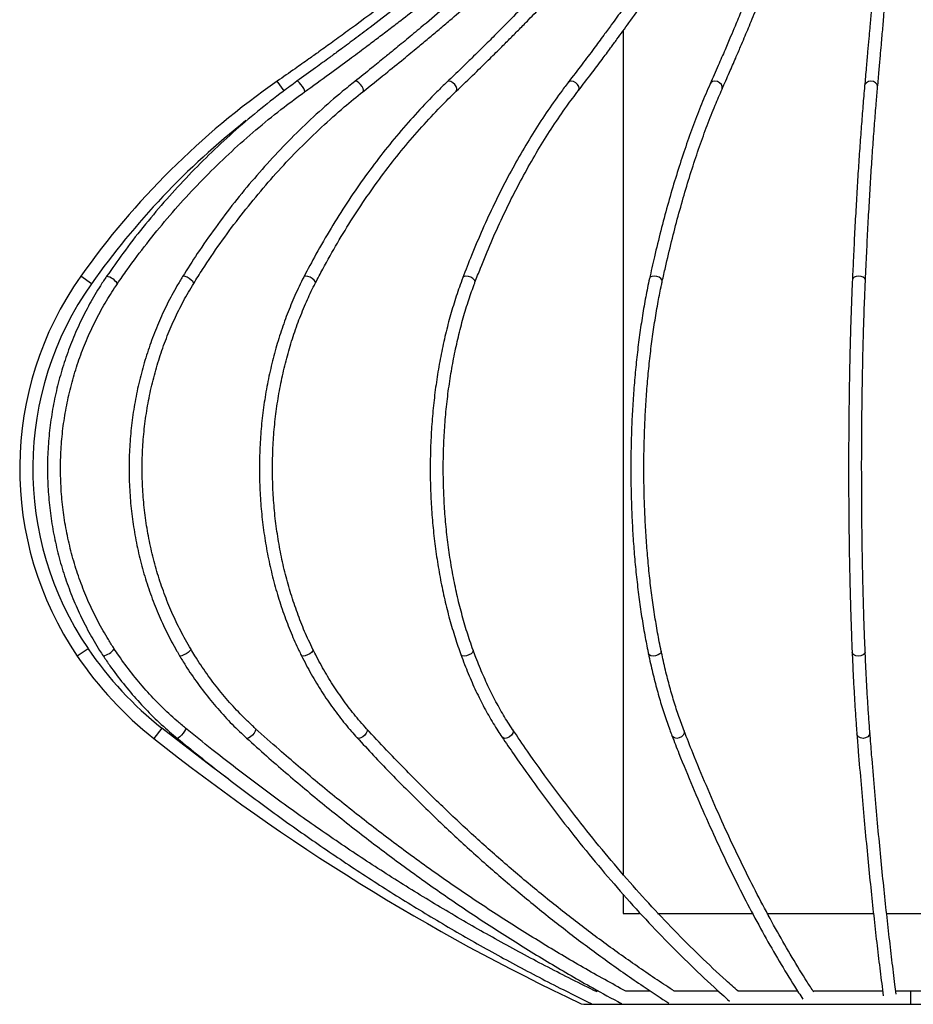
# Model space of a CAD drawing. Header units: millimetres. Extents: x -211 to 203, y -528 to 1334.
# Tile 3 of 9: x -211 to -6, y -1 to 225. Entities that reach past the tile are written whole.
import ezdxf

# ---------------------------------------------------------------- set-up
doc = ezdxf.new("R2010")
doc.units = ezdxf.units.MM

msp = doc.modelspace()

# ---------------------------------------------------------------- linework, layer by layer
at = {"color": 7, "linetype": 'Continuous', "lineweight": 25}
for p, q in [((-72.17, 222.18), (-72.17, 28.63)), ((-131.89, 208.23), (-131.88, 208.23)), ((-72.17, 24.12), (-72.17, 19.71)), ((-72.17, 19.71), (-68.38, 19.71)), ((-64.25, 19.71), (-42.48, 19.71)), ((-39.15, 19.71), (-14.72, 19.71)), ((-11.7, 19.71), (13.25, 19.71)), ((-77.84, 1.84), (-78.65, 1.84)), ((-65.94, 1.84), (-71.63, 1.84)), ((-50.31, 1.84), (-60.52, 1.84)), ((-32.11, 1.84), (-45.87, 1.84)), ((-12.6, 1.84), (-28.57, 1.84)), ((6.88, 1.84), (-9.56, 1.84)), ((-81.17, -1.16), (68.83, -1.16)), ((-79.43, -1.02), (-79.47, -1.01)), ((-72.45, -1.02), (-72.6, -0.98))]:
    msp.add_line(p, q, dxfattribs=at)
at = {"color": 8, "linetype": 'Continuous', "lineweight": 25}
for p, q in [((-149.99, 208.41), (-151.54, 210.64)), ((-194.19, 164.16), (-196.64, 165.89)), ((-194.97, 80.43), (-197.45, 78.75)), ((-178.03, 62.2), (-179.9, 59.85)), ((-6.17, 1.84), (-6.17, -1.16))]:
    msp.add_line(p, q, dxfattribs=at)
at = {"color": 8, "linetype": 'Continuous', "lineweight": 25, "flags": 128}
for points in [[(-145.27, 208.19), (-145.24, 208.27), (-145.29, 208.54), (-145.48, 208.94), (-145.77, 209.41), (-146.12, 209.88), (-146.47, 210.28), (-146.77, 210.55), (-146.97, 210.64), (-147.02, 210.63)], [(-131.88, 208.23), (-131.84, 208.27), (-131.77, 208.54), (-131.85, 208.94), (-132.09, 209.41), (-132.43, 209.88), (-132.83, 210.28), (-133.23, 210.55), (-133.56, 210.64), (-133.74, 210.58)], [(-110.48, 208.32), (-110.35, 208.54), (-110.33, 208.94), (-110.49, 209.41), (-110.81, 209.88), (-111.23, 210.28), (-111.7, 210.55), (-112.14, 210.64), (-112.49, 210.55), (-112.55, 210.49)], [(-82.42, 208.49), (-82.38, 208.54), (-82.26, 208.94), (-82.34, 209.41), (-82.61, 209.88), (-83.03, 210.28), (-83.54, 210.55), (-84.06, 210.64), (-84.51, 210.55), (-84.79, 210.32)], [(-49.46, 208.8), (-49.41, 208.94), (-49.4, 209.41), (-49.61, 209.88), (-50.01, 210.28), (-50.53, 210.55), (-51.09, 210.64), (-51.62, 210.55), (-52.02, 210.28), (-52.2, 210.02)], [(-13.75, 209.27), (-13.75, 209.41), (-13.88, 209.88), (-14.22, 210.28), (-14.72, 210.55), (-15.3, 210.64), (-15.87, 210.55), (-16.34, 210.28), (-16.65, 209.88), (-16.74, 209.54)], [(-170.73, 164.23), (-170.74, 164.41), (-170.93, 164.69), (-171.28, 165.02), (-171.75, 165.36), (-172.25, 165.64), (-172.72, 165.82), (-173.08, 165.89), (-173.27, 165.82), (-173.28, 165.81)], [(-142.79, 164.34), (-142.77, 164.41), (-142.83, 164.69), (-143.1, 165.02), (-143.52, 165.36), (-144.03, 165.64), (-144.55, 165.82), (-145.02, 165.89), (-145.34, 165.82), (-145.46, 165.71)], [(-106.17, 164.49), (-106.15, 164.69), (-106.31, 165.02), (-106.65, 165.36), (-107.14, 165.64), (-107.69, 165.82), (-108.23, 165.89), (-108.66, 165.82), (-108.93, 165.64), (-108.97, 165.56)], [(-63.18, 164.71), (-63.22, 165.02), (-63.48, 165.36), (-63.91, 165.64), (-64.45, 165.82), (-65.03, 165.89), (-65.54, 165.82), (-65.93, 165.64), (-66.11, 165.36), (-66.11, 165.34)], [(-16.55, 164.96), (-16.55, 165.02), (-16.7, 165.36), (-17.05, 165.64), (-17.55, 165.82), (-18.13, 165.89), (-18.7, 165.82), (-19.16, 165.64), (-19.46, 165.36), (-19.55, 165.09)], [(-171.41, 80.36), (-171.42, 80.18), (-171.62, 79.91), (-171.98, 79.59), (-172.45, 79.27), (-172.96, 78.99), (-173.43, 78.81), (-173.79, 78.75), (-173.98, 78.81), (-173.99, 78.82)], [(-143.36, 80.25), (-143.33, 80.18), (-143.41, 79.91), (-143.67, 79.59), (-144.1, 79.27), (-144.61, 78.99), (-145.14, 78.81), (-145.6, 78.75), (-145.93, 78.81), (-146.04, 78.92)], [(-106.59, 80.1), (-106.57, 79.91), (-106.73, 79.59), (-107.08, 79.27), (-107.57, 78.99), (-108.13, 78.81), (-108.66, 78.75), (-109.09, 78.81), (-109.36, 78.99), (-109.41, 79.08)], [(-63.43, 79.9), (-63.47, 79.59), (-63.72, 79.27), (-64.16, 78.99), (-64.7, 78.81), (-65.28, 78.75), (-65.79, 78.81), (-66.17, 78.99), (-66.36, 79.27), (-66.36, 79.28)], [(-16.6, 79.65), (-16.6, 79.59), (-16.75, 79.27), (-17.1, 78.99), (-17.6, 78.81), (-18.18, 78.75), (-18.75, 78.81), (-19.21, 78.99), (-19.51, 79.27), (-19.6, 79.53)], [(-172.59, 62.19), (-172.56, 62.11), (-172.64, 61.86), (-172.85, 61.48), (-173.16, 61.03), (-173.54, 60.58), (-173.91, 60.2), (-174.23, 59.94), (-174.44, 59.85), (-174.49, 59.87)], [(-156.59, 62.14), (-156.56, 62.11), (-156.5, 61.86), (-156.61, 61.48), (-156.87, 61.03), (-157.24, 60.58), (-157.66, 60.2), (-158.07, 59.94), (-158.41, 59.85), (-158.6, 59.92)], [(-131.03, 62.04), (-130.93, 61.86), (-130.92, 61.48), (-131.11, 61.03), (-131.44, 60.58), (-131.89, 60.2), (-132.37, 59.94), (-132.81, 59.85), (-133.15, 59.94), (-133.24, 60.01)], [(-97.52, 61.87), (-97.51, 61.86), (-97.4, 61.48), (-97.49, 61.03), (-97.78, 60.58), (-98.22, 60.2), (-98.74, 59.94), (-99.26, 59.85), (-99.7, 59.94), (-100, 60.19)], [(-58.17, 61.57), (-58.14, 61.48), (-58.14, 61.03), (-58.36, 60.58), (-58.76, 60.2), (-59.29, 59.94), (-59.85, 59.85), (-60.38, 59.94), (-60.78, 60.2), (-60.96, 60.48)], [(-15.52, 61.15), (-15.52, 61.03), (-15.66, 60.58), (-16, 60.2), (-16.5, 59.94), (-17.08, 59.85), (-17.65, 59.94), (-18.12, 60.2), (-18.42, 60.58), (-18.51, 60.91)]]:
    msp.add_lwpolyline(points, dxfattribs=at)
at = {"color": 7, "linetype": 'Continuous', "lineweight": 25, "flags": 128}
for points in [[(-162.78, 50.57), (-166.64, 53.43), (-178.03, 62.2)], [(-81.81, -1.02), (-81.74, -1.05), (-81.17, -1.16)]]:
    msp.add_lwpolyline(points, dxfattribs=at)
at = {"color": 7, "linetype": 'Continuous', "lineweight": 25}
for centre, radius, start, end in [((-46.79, 59.98), 183.5, 124.8093, 144.7471), ((-46.79, 59.98), 180.5, 128.3269, 144.7471), ((-134.17, 121.74), 76.5, 144.7471, 214.1911), ((-134.17, 121.74), 73.5, 144.7471, 214.1911), ((-126.91, 126.67), 82.28, 214.1911, 231.5817), ((-126.91, 126.67), 85.28, 214.1911, 231.5817), ((132.35, 453.56), 502.5, 231.5817, 244.7739)]:
    msp.add_arc(centre, radius, start, end, dxfattribs=at)
at = {"color": 8, "linetype": 'Continuous', "lineweight": 25}
for centre, radius, start, end in [((-191.49, 162.08), 3.87, 32.8236, 78.3807), ((-192.26, 82.66), 3.97, 281.1402, 325.5542)]:
    msp.add_arc(centre, radius, start, end, dxfattribs=at)
at = {"color": 7, "linetype": 'Continuous', "lineweight": 25}
for points, knots in [([(-83.19, 263.47), (-84.17, 262.63), (-85.97, 261.09), (-88.37, 259.06), (-90.3, 257.44), (-91.91, 256.1), (-93.45, 254.82), (-96.97, 251.9), (-104.46, 245.78), (-117.26, 235.66), (-128.29, 227.35), (-135.37, 222.17), (-137.1, 220.91), (-138.77, 219.69), (-140.4, 218.52), (-142.22, 217.21), (-144.58, 215.53), (-147.76, 213.28), (-150.18, 211.59), (-151.54, 210.64)], [0, 0, 0, 0, 0.044681, 0.082103, 0.109281, 0.131916, 0.155081, 0.178736, 0.290713, 0.490673, 0.745173, 0.77017, 0.795167, 0.819445, 0.842151, 0.864681, 0.897424, 0.942463, 1, 1, 1, 1]), ([(-80.82, 263.45), (-82.51, 261.96), (-85.64, 259.2), (-89.93, 255.5), (-93.38, 252.55), (-96.24, 250.14), (-98.84, 247.96), (-102.01, 245.32), (-105.81, 242.19), (-110.17, 238.66), (-114.7, 235.03), (-119.55, 231.21), (-124.78, 227.15), (-129.03, 223.9), (-132.09, 221.6), (-133.89, 220.24), (-135.63, 218.95), (-137.49, 217.57), (-139.85, 215.83), (-143.08, 213.46), (-145.59, 211.66), (-147.02, 210.63)], [0, 0, 0, 0, 0.079762, 0.147524, 0.200315, 0.240366, 0.279786, 0.320404, 0.386364, 0.453964, 0.519091, 0.591802, 0.672624, 0.753799, 0.781135, 0.808284, 0.833838, 0.857706, 0.890364, 0.937726, 1, 1, 1, 1]), ([(-73.86, 263.4), (-75.39, 261.91), (-78.22, 259.15), (-82.1, 255.45), (-85.22, 252.5), (-87.81, 250.09), (-90.16, 247.91), (-93.03, 245.27), (-96.47, 242.14), (-100.41, 238.61), (-104.51, 234.98), (-108.9, 231.16), (-113.63, 227.1), (-117.47, 223.86), (-120.24, 221.55), (-121.87, 220.2), (-123.44, 218.9), (-125.12, 217.53), (-127.25, 215.79), (-130.18, 213.42), (-132.45, 211.61), (-133.74, 210.58)], [0, 0, 0, 0, 0.079795, 0.147554, 0.200343, 0.240393, 0.279813, 0.32043, 0.386388, 0.453986, 0.51911, 0.591818, 0.672637, 0.75381, 0.781144, 0.808292, 0.833846, 0.857713, 0.890369, 0.937731, 1, 1, 1, 1]), ([(-62.74, 263.31), (-64.02, 261.82), (-66.37, 259.06), (-69.6, 255.35), (-72.2, 252.41), (-74.35, 249.99), (-76.3, 247.81), (-78.69, 245.18), (-81.55, 242.05), (-84.83, 238.52), (-88.23, 234.89), (-91.88, 231.07), (-95.82, 227.01), (-99.02, 223.77), (-101.31, 221.47), (-102.67, 220.11), (-103.98, 218.82), (-105.38, 217.44), (-107.15, 215.7), (-109.59, 213.33), (-111.48, 211.52), (-112.55, 210.5)], [0, 0, 0, 0, 0.079843, 0.147599, 0.200386, 0.240435, 0.279853, 0.320469, 0.386424, 0.454019, 0.519139, 0.591843, 0.672658, 0.753826, 0.781159, 0.808304, 0.833856, 0.857722, 0.890377, 0.937741, 1, 1, 1, 1]), ([(-48.18, 263.14), (-49.06, 261.73), (-50.71, 259.12), (-52.97, 255.57), (-54.82, 252.71), (-56.34, 250.39), (-57.68, 248.35), (-59.64, 245.4), (-62.24, 241.53), (-65.34, 237), (-68.28, 232.78), (-70.98, 228.96), (-73.17, 225.9), (-75.03, 223.35), (-76.78, 220.95), (-79.01, 217.94), (-81.73, 214.32), (-83.72, 211.73), (-84.79, 210.33)], [0, 0, 0, 0, 0.075167, 0.139968, 0.191631, 0.230745, 0.267062, 0.304059, 0.393332, 0.482953, 0.558999, 0.63391, 0.702247, 0.736609, 0.783406, 0.842904, 0.91507, 1, 1, 1, 1]), ([(-31.07, 262.86), (-31.58, 261.45), (-32.53, 258.83), (-33.84, 255.28), (-34.91, 252.42), (-35.78, 250.1), (-36.56, 248.05), (-37.68, 245.11), (-39.19, 241.23), (-40.97, 236.7), (-42.67, 232.47), (-44.23, 228.66), (-45.49, 225.6), (-46.57, 223.04), (-47.58, 220.65), (-48.86, 217.64), (-50.43, 214.01), (-51.58, 211.42), (-52.2, 210.02)], [0, 0, 0, 0, 0.075322, 0.140111, 0.191765, 0.230872, 0.267185, 0.304177, 0.393437, 0.483043, 0.559075, 0.633973, 0.702299, 0.736654, 0.783443, 0.842931, 0.915095, 1, 1, 1, 1]), ([(-12.44, 262.48), (-12.54, 261.06), (-12.73, 258.43), (-13, 254.87), (-13.22, 252.01), (-13.4, 249.69), (-13.55, 247.64), (-13.78, 244.69), (-14.09, 240.81), (-14.45, 236.27), (-14.8, 232.04), (-15.11, 228.22), (-15.37, 225.15), (-15.59, 222.59), (-15.8, 220.2), (-16.06, 217.18), (-16.38, 213.55), (-16.61, 210.95), (-16.74, 209.55)], [0, 0, 0, 0, 0.075526, 0.140296, 0.191936, 0.231034, 0.267341, 0.304326, 0.393567, 0.483153, 0.559166, 0.634047, 0.702359, 0.736707, 0.783486, 0.842961, 0.915128, 1, 1, 1, 1]), ([(-13.75, 209.27), (-13.63, 210.56), (-13.42, 212.92), (-13.13, 216.18), (-12.91, 218.8), (-12.72, 220.96), (-12.55, 222.88), (-12.32, 225.68), (-12, 229.41), (-11.64, 233.88), (-11.29, 238.14), (-10.98, 242.07), (-10.73, 245.27), (-10.52, 247.99), (-10.32, 250.56), (-10.07, 253.84), (-9.77, 257.81), (-9.56, 260.71), (-9.44, 262.26)], [0, 0, 0, 0, 0.0778799, 0.1426457, 0.1942792, 0.2333717, 0.2696747, 0.3066558, 0.3958885, 0.4854638, 0.5614677, 0.6363405, 0.7046454, 0.7389895, 0.7857634, 0.8452312, 0.9173917, 1, 1, 1, 1]), ([(-145.27, 208.19), (-143.37, 209.56), (-139.92, 212.05), (-135.29, 215.46), (-131.64, 218.18), (-128.65, 220.43), (-125.94, 222.49), (-122.65, 225.01), (-118.75, 228.03), (-114.32, 231.51), (-109.77, 235.13), (-104.94, 239.03), (-99.8, 243.25), (-95.68, 246.69), (-92.73, 249.17), (-91, 250.64), (-89.35, 252.05), (-87.58, 253.57), (-85.35, 255.5), (-82.34, 258.12), (-80.04, 260.14), (-78.75, 261.28)], [0, 0, 0, 0, 0.0825631, 0.1502751, 0.2029956, 0.2429974, 0.2823754, 0.3229488, 0.3888321, 0.4563491, 0.521386, 0.5940038, 0.6747265, 0.7558027, 0.783104, 0.8102189, 0.8357444, 0.859583, 0.8921941, 0.9395542, 1, 1, 1, 1]), ([(-131.88, 208.23), (-130.16, 209.6), (-127.03, 212.1), (-122.84, 215.51), (-119.54, 218.23), (-116.83, 220.48), (-114.38, 222.54), (-111.41, 225.05), (-107.88, 228.08), (-103.87, 231.55), (-99.75, 235.18), (-95.39, 239.08), (-90.73, 243.3), (-87, 246.74), (-84.34, 249.23), (-82.77, 250.7), (-81.28, 252.11), (-79.68, 253.62), (-77.65, 255.55), (-74.93, 258.17), (-72.85, 260.19), (-71.69, 261.33)], [0, 0, 0, 0, 0.082569, 0.150282, 0.203004, 0.243008, 0.282388, 0.322963, 0.388849, 0.456368, 0.521408, 0.594027, 0.674752, 0.75583, 0.783131, 0.810247, 0.835773, 0.859613, 0.892225, 0.939587, 1, 1, 1, 1]), ([(-110.49, 208.32), (-109.06, 209.69), (-106.46, 212.18), (-102.97, 215.6), (-100.22, 218.32), (-97.97, 220.57), (-95.93, 222.63), (-93.45, 225.14), (-90.52, 228.17), (-87.18, 231.64), (-83.76, 235.27), (-80.12, 239.17), (-76.25, 243.39), (-73.15, 246.83), (-70.93, 249.32), (-69.63, 250.79), (-68.38, 252.2), (-67.05, 253.72), (-65.37, 255.64), (-63.1, 258.26), (-61.37, 260.29), (-60.4, 261.42)], [0, 0, 0, 0, 0.082577, 0.150291, 0.203017, 0.243023, 0.282404, 0.322981, 0.388871, 0.456394, 0.521437, 0.594061, 0.674791, 0.755874, 0.783177, 0.810294, 0.83582, 0.85966, 0.892275, 0.939639, 1, 1, 1, 1]), ([(-82.42, 208.49), (-81.43, 209.78), (-79.61, 212.15), (-77.16, 215.41), (-75.2, 218.04), (-73.61, 220.21), (-72.2, 222.13), (-70.18, 224.93), (-67.5, 228.67), (-64.36, 233.15), (-61.41, 237.42), (-58.74, 241.35), (-56.59, 244.56), (-54.79, 247.28), (-53.1, 249.85), (-50.97, 253.14), (-48.42, 257.12), (-46.59, 260.04), (-45.61, 261.59)], [0, 0, 0, 0, 0.077818, 0.142595, 0.194209, 0.233287, 0.269577, 0.306544, 0.395744, 0.485282, 0.561254, 0.6361, 0.704387, 0.738718, 0.785476, 0.844922, 0.917048, 1, 1, 1, 1]), ([(-49.46, 208.8), (-48.89, 210.09), (-47.84, 212.45), (-46.42, 215.72), (-45.3, 218.35), (-44.38, 220.51), (-43.57, 222.43), (-42.4, 225.23), (-40.85, 228.97), (-39.04, 233.45), (-37.35, 237.72), (-35.81, 241.65), (-34.57, 244.86), (-33.53, 247.58), (-32.56, 250.15), (-31.33, 253.43), (-29.85, 257.41), (-28.8, 260.32), (-28.24, 261.87)], [0, 0, 0, 0, 0.077844, 0.142619, 0.194242, 0.233326, 0.269622, 0.306595, 0.395809, 0.485364, 0.561349, 0.636207, 0.704501, 0.738837, 0.785601, 0.845056, 0.917196, 1, 1, 1, 1]), ([(-147.02, 210.63), (-148.08, 209.85), (-151.15, 207.62), (-156.1, 203.72), (-161.78, 198.87), (-167.26, 193.77), (-172.53, 188.44), (-177.59, 182.89), (-182.41, 177.13), (-186.8, 171.46), (-189.47, 167.64), (-190.71, 165.87)], [0, 0, 0, 0, 0.063001, 0.182233, 0.301472, 0.420713, 0.539956, 0.659201, 0.778448, 0.897696, 1, 1, 1, 1]), ([(-133.74, 210.58), (-134.7, 209.81), (-137.48, 207.57), (-141.96, 203.68), (-147.11, 198.82), (-152.07, 193.71), (-156.84, 188.38), (-161.42, 182.83), (-165.78, 177.06), (-169.75, 171.39), (-172.17, 167.58), (-173.28, 165.81)], [0, 0, 0, 0, 0.063009, 0.18226, 0.301522, 0.420792, 0.54007, 0.659355, 0.778648, 0.897946, 1, 1, 1, 1]), ([(-112.55, 210.49), (-113.35, 209.72), (-115.67, 207.48), (-119.4, 203.57), (-123.69, 198.71), (-127.82, 193.6), (-131.8, 188.26), (-135.61, 182.7), (-139.24, 176.92), (-142.53, 171.26), (-144.54, 167.46), (-145.46, 165.71)], [0, 0, 0, 0, 0.063021, 0.182379, 0.301754, 0.421145, 0.54055, 0.659966, 0.779391, 0.898822, 1, 1, 1, 1]), ([(-84.79, 210.32), (-85.38, 209.55), (-87.09, 207.3), (-89.84, 203.39), (-93, 198.5), (-96.04, 193.38), (-98.97, 188.03), (-101.77, 182.46), (-104.45, 176.67), (-106.85, 171.04), (-108.31, 167.27), (-108.97, 165.56)], [0, 0, 0, 0, 0.063033, 0.182721, 0.302415, 0.422111, 0.541801, 0.661482, 0.781151, 0.900807, 1, 1, 1, 1]), ([(-188.23, 164.18), (-187.49, 165.25), (-185.32, 168.37), (-181.55, 173.39), (-176.84, 179.16), (-171.9, 184.73), (-166.74, 190.08), (-161.36, 195.2), (-155.78, 200.08), (-150.42, 204.42), (-146.85, 207.03), (-145.27, 208.19)], [0, 0, 0, 0, 0.063001, 0.183202, 0.30341, 0.423619, 0.543831, 0.664045, 0.78426, 0.904478, 1, 1, 1, 1]), ([(-170.73, 164.23), (-170.06, 165.31), (-168.1, 168.42), (-164.69, 173.44), (-160.43, 179.21), (-155.96, 184.78), (-151.3, 190.12), (-146.44, 195.24), (-141.4, 200.12), (-136.54, 204.46), (-133.31, 207.07), (-131.88, 208.23)], [0, 0, 0, 0, 0.063008, 0.183143, 0.303286, 0.423434, 0.543587, 0.663748, 0.783915, 0.904091, 1, 1, 1, 1]), ([(-142.79, 164.34), (-142.23, 165.41), (-140.6, 168.52), (-137.77, 173.54), (-134.23, 179.31), (-130.52, 184.86), (-126.64, 190.2), (-122.61, 195.31), (-118.42, 200.18), (-114.38, 204.53), (-111.69, 207.15), (-110.48, 208.32)], [0, 0, 0, 0, 0.063019, 0.183014, 0.303013, 0.423016, 0.543023, 0.663036, 0.783058, 0.903091, 1, 1, 1, 1]), ([(-106.17, 164.49), (-105.76, 165.57), (-104.56, 168.68), (-102.48, 173.69), (-99.88, 179.46), (-97.16, 185.01), (-94.31, 190.34), (-91.36, 195.44), (-88.29, 200.3), (-85.31, 204.66), (-83.32, 207.3), (-82.42, 208.49)], [0, 0, 0, 0, 0.063027, 0.182824, 0.302609, 0.422379, 0.542133, 0.661873, 0.7816, 0.90132, 1, 1, 1, 1]), ([(-52.2, 210.02), (-52.54, 209.24), (-53.52, 206.99), (-55.11, 203.07), (-56.93, 198.18), (-58.69, 193.05), (-60.38, 187.7), (-61.99, 182.12), (-63.53, 176.34), (-64.91, 170.74), (-65.74, 167.01), (-66.11, 165.34)], [0, 0, 0, 0, 0.063033, 0.183202, 0.303311, 0.423351, 0.543331, 0.663258, 0.783137, 0.902975, 1, 1, 1, 1]), ([(-63.18, 164.7), (-62.94, 165.78), (-62.25, 168.9), (-61.05, 173.92), (-59.55, 179.69), (-57.98, 185.24), (-56.34, 190.58), (-54.64, 195.68), (-52.87, 200.54), (-51.14, 204.93), (-49.98, 207.59), (-49.46, 208.8)], [0, 0, 0, 0, 0.063025, 0.182681, 0.302311, 0.421903, 0.541451, 0.660948, 0.780389, 0.899766, 1, 1, 1, 1]), ([(-16.74, 209.54), (-16.81, 208.78), (-17, 206.54), (-17.32, 202.66), (-17.69, 197.8), (-18.05, 192.71), (-18.39, 187.39), (-18.71, 181.84), (-19.03, 176.09), (-19.3, 170.5), (-19.47, 166.77), (-19.55, 165.09)], [0, 0, 0, 0, 0.063008, 0.182942, 0.302842, 0.422705, 0.542539, 0.662349, 0.78214, 0.901915, 1, 1, 1, 1]), ([(-16.55, 164.96), (-16.5, 166.04), (-16.36, 169.17), (-16.12, 174.21), (-15.81, 180), (-15.49, 185.59), (-15.16, 190.95), (-14.81, 196.09), (-14.44, 200.99), (-14.09, 205.39), (-13.86, 208.06), (-13.75, 209.27)], [0, 0, 0, 0, 0.063005, 0.182698, 0.302387, 0.422062, 0.54172, 0.661359, 0.780972, 0.900555, 1, 1, 1, 1]), ([(-190.71, 165.87), (-191.19, 165.16), (-192.57, 163.09), (-194.66, 159.54), (-196.88, 155.19), (-198.83, 150.7), (-200.49, 146.09), (-201.86, 141.38), (-202.93, 136.58), (-203.71, 131.73), (-204.18, 126.83), (-204.34, 121.91), (-204.2, 117), (-203.75, 112.1), (-203, 107.24), (-201.95, 102.44), (-200.6, 97.72), (-198.96, 93.1), (-197.03, 88.6), (-194.83, 84.23), (-192.93, 80.98), (-191.77, 79.19), (-191.49, 78.76)], [0, 0, 0, 0, 0.028172, 0.08122, 0.134276, 0.187335, 0.240396, 0.293459, 0.346524, 0.399591, 0.452658, 0.505727, 0.558796, 0.611866, 0.664935, 0.718004, 0.771073, 0.82414, 0.877206, 0.93027, 0.983332, 1, 1, 1, 1]), ([(-173.28, 165.81), (-173.71, 165.1), (-174.97, 163.03), (-176.86, 159.48), (-178.87, 155.13), (-180.63, 150.63), (-182.13, 146.01), (-183.37, 141.3), (-184.34, 136.5), (-185.04, 131.64), (-185.46, 126.74), (-185.61, 121.82), (-185.47, 116.9), (-185.06, 112), (-184.37, 107.14), (-183.41, 102.34), (-182.18, 97.62), (-180.69, 93), (-178.94, 88.5), (-176.93, 84.13), (-175.23, 80.94), (-174.21, 79.2), (-173.99, 78.82)], [0, 0, 0, 0, 0.028181, 0.081326, 0.134481, 0.187643, 0.240809, 0.29398, 0.347155, 0.400332, 0.453512, 0.506694, 0.559877, 0.613061, 0.666245, 0.71943, 0.772613, 0.825796, 0.878976, 0.932154, 0.985328, 1, 1, 1, 1]), ([(-145.46, 165.71), (-145.82, 165), (-146.86, 162.93), (-148.43, 159.37), (-150.11, 155.01), (-151.57, 150.51), (-152.82, 145.89), (-153.85, 141.17), (-154.65, 136.37), (-155.23, 131.51), (-155.57, 126.61), (-155.69, 121.69), (-155.57, 116.77), (-155.22, 111.87), (-154.64, 107.01), (-153.83, 102.21), (-152.8, 97.5), (-151.55, 92.88), (-150.08, 88.38), (-148.43, 84.09), (-147.04, 80.97), (-146.23, 79.3), (-146.04, 78.92)], [0, 0, 0, 0, 0.028191, 0.081515, 0.134844, 0.188174, 0.241502, 0.294829, 0.348154, 0.401479, 0.454802, 0.508125, 0.561449, 0.614775, 0.668103, 0.721434, 0.774769, 0.828108, 0.881452, 0.9348, 0.985338, 1, 1, 1, 1]), ([(-108.97, 165.56), (-109.24, 164.84), (-110, 162.78), (-111.16, 159.22), (-112.39, 154.86), (-113.47, 150.35), (-114.38, 145.73), (-115.14, 141.02), (-115.72, 136.22), (-116.14, 131.37), (-116.39, 126.47), (-116.47, 121.56), (-116.38, 116.65), (-116.12, 111.76), (-115.69, 106.91), (-115.09, 102.12), (-114.32, 97.41), (-113.4, 92.79), (-112.31, 88.3), (-111.09, 84.02), (-110.09, 80.98), (-109.52, 79.38), (-109.41, 79.08)], [0, 0, 0, 0, 0.0281958, 0.0817406, 0.1352698, 0.1887791, 0.2422708, 0.2957476, 0.3492123, 0.4026677, 0.4561167, 0.5095623, 0.5630072, 0.616454, 0.669905, 0.7233632, 0.7768316, 0.8303132, 0.883811, 0.9373281, 0.9880596, 1, 1, 1, 1]), ([(-66.11, 165.34), (-66.27, 164.64), (-66.71, 162.58), (-67.37, 159.03), (-68.08, 154.68), (-68.7, 150.19), (-69.22, 145.59), (-69.65, 140.88), (-69.99, 136.1), (-70.23, 131.26), (-70.37, 126.38), (-70.42, 121.49), (-70.36, 116.59), (-70.21, 111.72), (-69.96, 106.88), (-69.61, 102.11), (-69.17, 97.42), (-68.64, 92.82), (-68.01, 88.35), (-67.31, 84.09), (-66.74, 81.1), (-66.42, 79.55), (-66.36, 79.28)], [0, 0, 0, 0, 0.02819, 0.081862, 0.135503, 0.189111, 0.242692, 0.296252, 0.349795, 0.403327, 0.456851, 0.51037, 0.563888, 0.617408, 0.670931, 0.724463, 0.778005, 0.831562, 0.88514, 0.938742, 0.989579, 1, 1, 1, 1]), ([(-19.55, 165.09), (-19.58, 164.39), (-19.67, 162.35), (-19.8, 158.83), (-19.95, 154.51), (-20.07, 150.05), (-20.18, 145.48), (-20.26, 140.8), (-20.33, 136.04), (-20.38, 131.23), (-20.41, 126.37), (-20.42, 121.5), (-20.41, 116.62), (-20.38, 111.77), (-20.33, 106.96), (-20.26, 102.21), (-20.17, 97.55), (-20.06, 92.98), (-19.93, 88.53), (-19.79, 84.3), (-19.68, 81.33), (-19.61, 79.79), (-19.6, 79.52)], [0, 0, 0, 0, 0.028173, 0.081763, 0.135347, 0.188922, 0.242488, 0.296049, 0.349605, 0.403157, 0.456708, 0.510257, 0.563806, 0.617356, 0.670906, 0.724458, 0.778013, 0.831573, 0.885137, 0.938709, 0.989481, 1, 1, 1, 1]), ([(-16.6, 79.65), (-16.63, 80.36), (-16.72, 82.42), (-16.85, 85.95), (-16.98, 90.3), (-17.1, 94.77), (-17.2, 99.36), (-17.29, 104.05), (-17.35, 108.81), (-17.39, 113.63), (-17.41, 118.48), (-17.42, 123.34), (-17.4, 128.2), (-17.36, 133.03), (-17.31, 137.81), (-17.23, 142.53), (-17.14, 147.15), (-17.03, 151.67), (-16.9, 156.06), (-16.75, 160.23), (-16.63, 163.16), (-16.56, 164.69), (-16.55, 164.96)], [0, 0, 0, 0, 0.028164, 0.081669, 0.135191, 0.188723, 0.242264, 0.29581, 0.349361, 0.402915, 0.456471, 0.510029, 0.563587, 0.617144, 0.6707, 0.724253, 0.777803, 0.831348, 0.884887, 0.938417, 0.989114, 1, 1, 1, 1]), ([(-188.98, 80.41), (-189.43, 81.11), (-190.74, 83.14), (-192.71, 86.64), (-194.81, 90.95), (-196.62, 95.4), (-198.15, 99.95), (-199.38, 104.6), (-200.32, 109.32), (-200.96, 114.1), (-201.29, 118.91), (-201.32, 123.73), (-201.04, 128.54), (-200.45, 133.32), (-199.57, 138.05), (-198.38, 142.72), (-196.91, 147.29), (-195.15, 151.75), (-193.1, 156.08), (-190.82, 160.25), (-189.09, 162.88), (-188.23, 164.18)], [0, 0, 0, 0, 0.028165, 0.082223, 0.136287, 0.190347, 0.244405, 0.298461, 0.352516, 0.406569, 0.46062, 0.514671, 0.568722, 0.622772, 0.676823, 0.730874, 0.784926, 0.838979, 0.893034, 0.947091, 1, 1, 1, 1]), ([(-171.41, 80.36), (-171.82, 81.05), (-173, 83.09), (-174.79, 86.58), (-176.68, 90.89), (-178.32, 95.33), (-179.7, 99.88), (-180.82, 104.52), (-181.67, 109.24), (-182.25, 114.01), (-182.55, 118.82), (-182.58, 123.64), (-182.34, 128.45), (-181.82, 133.23), (-181.02, 137.96), (-179.96, 142.62), (-178.63, 147.19), (-177.05, 151.65), (-175.21, 155.98), (-173.13, 160.21), (-171.53, 162.88), (-170.73, 164.23)], [0, 0, 0, 0, 0.028157, 0.08211, 0.136065, 0.190014, 0.243959, 0.297899, 0.351837, 0.405771, 0.459704, 0.513634, 0.567564, 0.621493, 0.675422, 0.729351, 0.78328, 0.837211, 0.891144, 0.94508, 1, 1, 1, 1]), ([(-143.36, 80.25), (-143.69, 80.95), (-144.68, 82.98), (-146.16, 86.48), (-147.73, 90.78), (-149.1, 95.21), (-150.25, 99.76), (-151.18, 104.4), (-151.9, 109.11), (-152.38, 113.89), (-152.64, 118.69), (-152.67, 123.51), (-152.47, 128.32), (-152.05, 133.1), (-151.39, 137.83), (-150.52, 142.5), (-149.42, 147.07), (-148.12, 151.54), (-146.6, 155.87), (-144.91, 159.99), (-143.59, 162.77), (-142.87, 164.17), (-142.79, 164.34)], [0, 0, 0, 0, 0.0281479, 0.0819154, 0.1356919, 0.1894686, 0.2432466, 0.2970264, 0.3508082, 0.4045915, 0.4583757, 0.5121601, 0.5659436, 0.6197252, 0.6735037, 0.7272784, 0.7810485, 0.8348137, 0.8885738, 0.9423294, 0.9932674, 1, 1, 1, 1]), ([(-106.59, 80.1), (-106.84, 80.8), (-107.56, 82.83), (-108.65, 86.33), (-109.81, 90.62), (-110.81, 95.06), (-111.66, 99.61), (-112.35, 104.25), (-112.88, 108.97), (-113.24, 113.75), (-113.43, 118.56), (-113.46, 123.38), (-113.32, 128.2), (-113.01, 132.99), (-112.53, 137.74), (-111.9, 142.41), (-111.1, 146.99), (-110.14, 151.46), (-109.03, 155.81), (-107.8, 159.93), (-106.81, 162.79), (-106.26, 164.26), (-106.17, 164.49)], [0, 0, 0, 0, 0.0281436, 0.0816897, 0.1352619, 0.1888551, 0.2424669, 0.2960945, 0.3497348, 0.403385, 0.4570418, 0.5107024, 0.5643638, 0.618022, 0.671674, 0.7253166, 0.7789467, 0.8325612, 0.8861569, 0.9397308, 0.9904561, 1, 1, 1, 1]), ([(-63.43, 79.9), (-63.57, 80.6), (-63.99, 82.64), (-64.62, 86.15), (-65.29, 90.46), (-65.87, 94.9), (-66.36, 99.46), (-66.76, 104.12), (-67.07, 108.86), (-67.28, 113.65), (-67.39, 118.48), (-67.41, 123.32), (-67.33, 128.16), (-67.15, 132.96), (-66.88, 137.72), (-66.51, 142.41), (-66.05, 147.01), (-65.5, 151.5), (-64.86, 155.87), (-64.15, 160), (-63.57, 162.92), (-63.24, 164.43), (-63.18, 164.7)], [0, 0, 0, 0, 0.028149, 0.081574, 0.135036, 0.188532, 0.242056, 0.295601, 0.349162, 0.402736, 0.456318, 0.509906, 0.563494, 0.61708, 0.67066, 0.72423, 0.777786, 0.831324, 0.884839, 0.938326, 0.988937, 1, 1, 1, 1]), ([(-172.59, 62.19), (-173.25, 62.75), (-175.2, 64.37), (-178.28, 67.25), (-181.73, 70.89), (-184.96, 74.75), (-187.34, 77.96), (-188.63, 79.89), (-188.98, 80.41)], [0, 0, 0, 0, 0.10642, 0.310541, 0.514678, 0.718804, 0.922919, 1, 1, 1, 1]), ([(-156.59, 62.14), (-157.19, 62.7), (-158.95, 64.32), (-161.73, 67.19), (-164.85, 70.83), (-167.77, 74.68), (-169.92, 77.89), (-171.09, 79.82), (-171.41, 80.36)], [0, 0, 0, 0, 0.1063965, 0.3103864, 0.5143691, 0.7183113, 0.9222176, 1, 1, 1, 1]), ([(-131.03, 62.04), (-131.53, 62.6), (-132.99, 64.22), (-135.29, 67.08), (-137.88, 70.7), (-140.31, 74.55), (-142.1, 77.77), (-143.08, 79.71), (-143.36, 80.25)], [0, 0, 0, 0, 0.106363, 0.309857, 0.513329, 0.716749, 0.920134, 1, 1, 1, 1]), ([(-109.41, 79.08), (-109.13, 78.32), (-108.32, 76.14), (-106.87, 72.67), (-105.02, 68.74), (-103.04, 65.03), (-101.35, 62.21), (-100.31, 60.65), (-100, 60.19)], [0, 0, 0, 0, 0.106342, 0.3084, 0.510556, 0.712799, 0.915122, 1, 1, 1, 1]), ([(-97.52, 61.87), (-97.88, 62.42), (-98.95, 64.03), (-100.64, 66.89), (-102.54, 70.49), (-104.31, 74.32), (-105.64, 77.56), (-106.37, 79.52), (-106.59, 80.1)], [0, 0, 0, 0, 0.106333, 0.30866, 0.51105, 0.71349, 0.915999, 1, 1, 1, 1]), ([(-66.36, 79.28), (-66.2, 78.53), (-65.74, 76.36), (-64.9, 72.9), (-63.84, 68.98), (-62.7, 65.27), (-61.73, 62.47), (-61.13, 60.93), (-60.96, 60.48)], [0, 0, 0, 0, 0.106352, 0.308899, 0.511606, 0.714524, 0.917696, 1, 1, 1, 1]), ([(-58.17, 61.57), (-58.38, 62.13), (-59, 63.74), (-59.97, 66.59), (-61.06, 70.19), (-62.09, 74.02), (-62.87, 77.29), (-63.3, 79.29), (-63.43, 79.9)], [0, 0, 0, 0, 0.106338, 0.307329, 0.508595, 0.710155, 0.911958, 1, 1, 1, 1]), ([(-19.6, 79.52), (-19.57, 78.78), (-19.47, 76.63), (-19.31, 73.2), (-19.09, 69.32), (-18.86, 65.65), (-18.67, 62.88), (-18.55, 61.36), (-18.51, 60.91)], [0, 0, 0, 0, 0.106409, 0.308817, 0.511291, 0.71384, 0.916487, 1, 1, 1, 1]), ([(-15.52, 61.15), (-15.57, 61.71), (-15.69, 63.35), (-15.89, 66.24), (-16.12, 69.89), (-16.33, 73.77), (-16.49, 77.05), (-16.58, 79.06), (-16.6, 79.65)], [0, 0, 0, 0, 0.106404, 0.3081478, 0.5100365, 0.7120569, 0.9141743, 1, 1, 1, 1]), ([(-191.49, 78.76), (-190.98, 78.01), (-189.52, 75.83), (-186.91, 72.38), (-183.59, 68.47), (-180.05, 64.78), (-176.98, 61.94), (-175.08, 60.36), (-174.49, 59.87)], [0, 0, 0, 0, 0.106419, 0.307003, 0.507604, 0.708195, 0.908777, 1, 1, 1, 1]), ([(-173.99, 78.82), (-173.53, 78.07), (-172.21, 75.89), (-169.84, 72.43), (-166.84, 68.52), (-163.62, 64.82), (-160.85, 61.99), (-159.13, 60.41), (-158.6, 59.92)], [0, 0, 0, 0, 0.106397, 0.30723, 0.50807, 0.708882, 0.909661, 1, 1, 1, 1]), ([(-146.04, 78.92), (-145.66, 78.17), (-144.56, 75.99), (-142.59, 72.52), (-140.08, 68.6), (-137.4, 64.9), (-135.09, 62.07), (-133.67, 60.49), (-133.24, 60.01)], [0, 0, 0, 0, 0.106366, 0.307715, 0.509089, 0.710445, 0.911765, 1, 1, 1, 1]), ([(-78.16, 1.69), (-80.08, 2.63), (-85.67, 5.38), (-94.81, 10.14), (-105.54, 16.06), (-116.12, 22.26), (-126.55, 28.74), (-136.81, 35.48), (-146.91, 42.49), (-156.83, 49.76), (-165.38, 56.34), (-170.58, 60.56), (-172.59, 62.19)], [0, 0, 0, 0, 0.057393, 0.166617, 0.275842, 0.385068, 0.494292, 0.603517, 0.712741, 0.821965, 0.931188, 1, 1, 1, 1]), ([(-71.51, 1.84), (-73.14, 2.72), (-78.08, 5.41), (-86.24, 10.11), (-95.95, 16.03), (-105.52, 22.23), (-114.95, 28.7), (-124.23, 35.44), (-133.36, 42.45), (-142.34, 49.72), (-150.07, 56.3), (-154.77, 60.51), (-156.59, 62.14)], [0, 0, 0, 0, 0.053985, 0.163614, 0.273243, 0.38287, 0.492496, 0.602119, 0.71174, 0.82136, 0.930978, 1, 1, 1, 1]), ([(-60.39, 1.84), (-61.72, 2.7), (-65.79, 5.37), (-72.55, 10.04), (-80.61, 15.95), (-88.57, 22.15), (-96.4, 28.62), (-104.12, 35.35), (-111.71, 42.35), (-119.17, 49.62), (-125.6, 56.2), (-129.52, 60.41), (-131.03, 62.04)], [0, 0, 0, 0, 0.052804, 0.162566, 0.272325, 0.382077, 0.491824, 0.601566, 0.711302, 0.821034, 0.930761, 1, 1, 1, 1]), ([(-45.78, 1.84), (-46.7, 2.66), (-49.64, 5.27), (-54.55, 9.89), (-60.47, 15.79), (-66.3, 21.98), (-72.06, 28.43), (-77.72, 35.16), (-83.29, 42.15), (-88.77, 49.4), (-93.51, 55.99), (-96.39, 60.22), (-97.52, 61.87)], [0, 0, 0, 0, 0.050227, 0.160195, 0.270157, 0.380108, 0.490051, 0.599987, 0.709918, 0.819846, 0.929772, 1, 1, 1, 1]), ([(-28.42, 1.67), (-28.92, 2.45), (-30.58, 5.01), (-33.37, 9.57), (-36.78, 15.45), (-40.13, 21.62), (-43.44, 28.05), (-46.71, 34.76), (-49.92, 41.74), (-53.07, 48.98), (-55.82, 55.61), (-57.5, 59.88), (-58.17, 61.57)], [0, 0, 0, 0, 0.047552, 0.157506, 0.267474, 0.377458, 0.48746, 0.59748, 0.707518, 0.817573, 0.927644, 1, 1, 1, 1]), ([(-9.47, 1.17), (-9.57, 1.91), (-9.91, 4.44), (-10.47, 8.98), (-11.16, 14.89), (-11.85, 21.08), (-12.52, 27.55), (-13.19, 34.28), (-13.84, 41.28), (-14.49, 48.55), (-15.05, 55.18), (-15.39, 59.46), (-15.52, 61.15)], [0, 0, 0, 0, 0.0452038, 0.1554639, 0.2657502, 0.3760655, 0.4864048, 0.596764, 0.7071399, 0.8175298, 0.9279317, 1, 1, 1, 1]), ([(-174.49, 59.87), (-172.8, 58.5), (-167.92, 54.53), (-159.7, 48.16), (-149.76, 40.84), (-139.65, 33.78), (-129.37, 26.99), (-118.93, 20.46), (-108.34, 14.2), (-97.59, 8.23), (-87.96, 3.17), (-81.88, 0.18), (-79.47, -1.01)], [0, 0, 0, 0, 0.057393, 0.166285, 0.275178, 0.384072, 0.492965, 0.601857, 0.710749, 0.819641, 0.928532, 1, 1, 1, 1]), ([(-158.6, 59.92), (-157.07, 58.55), (-152.66, 54.58), (-145.21, 48.21), (-136.22, 40.88), (-127.07, 33.82), (-117.77, 27.03), (-108.32, 20.5), (-98.73, 14.24), (-89.01, 8.26), (-80.29, 3.2), (-74.78, 0.2), (-72.6, -0.98)], [0, 0, 0, 0, 0.057391, 0.166287, 0.275183, 0.384078, 0.492971, 0.601862, 0.710751, 0.819638, 0.928523, 1, 1, 1, 1]), ([(-133.24, 60.01), (-131.97, 58.64), (-128.29, 54.68), (-122.1, 48.3), (-114.61, 40.97), (-106.99, 33.9), (-99.25, 27.1), (-91.38, 20.57), (-83.4, 14.3), (-75.3, 8.32), (-68.05, 3.26), (-63.47, 0.26), (-61.66, -0.92)], [0, 0, 0, 0, 0.057388, 0.166315, 0.275242, 0.384164, 0.493083, 0.601997, 0.710906, 0.819809, 0.928707, 1, 1, 1, 1]), ([(-100, 60.19), (-99.07, 58.82), (-96.36, 54.85), (-91.8, 48.46), (-86.3, 41.13), (-80.69, 34.05), (-74.99, 27.24), (-69.19, 20.69), (-63.31, 14.42), (-57.35, 8.43), (-52.15, 3.5), (-48.93, 0.63), (-47.75, -0.43)], [0, 0, 0, 0, 0.0578003, 0.1676135, 0.2774294, 0.387244, 0.4970563, 0.606865, 0.7166686, 0.8264654, 0.9362536, 1, 1, 1, 1]), ([(-60.96, 60.48), (-60.43, 59.11), (-58.87, 55.14), (-56.24, 48.76), (-53.06, 41.41), (-49.82, 34.33), (-46.53, 27.51), (-43.18, 20.96), (-39.78, 14.67), (-36.33, 8.67), (-33.38, 3.81), (-31.56, 1.01), (-30.93, 0.03)], [0, 0, 0, 0, 0.0579772, 0.1682596, 0.2785553, 0.3888669, 0.4991952, 0.609541, 0.7199048, 0.8302869, 0.9406872, 1, 1, 1, 1]), ([(-18.51, 60.91), (-18.4, 59.54), (-18.09, 55.58), (-17.56, 49.22), (-16.91, 41.9), (-16.26, 34.84), (-15.59, 28.04), (-14.91, 21.52), (-14.23, 15.26), (-13.53, 9.28), (-12.93, 4.47), (-12.57, 1.72), (-12.45, 0.78)], [0, 0, 0, 0, 0.058131, 0.168642, 0.279161, 0.389689, 0.500229, 0.610783, 0.721352, 0.831941, 0.942551, 1, 1, 1, 1])]:
    msp.add_open_spline(points, degree=3, knots=knots, dxfattribs=at)

doc.saveas('drawing.dxf')
